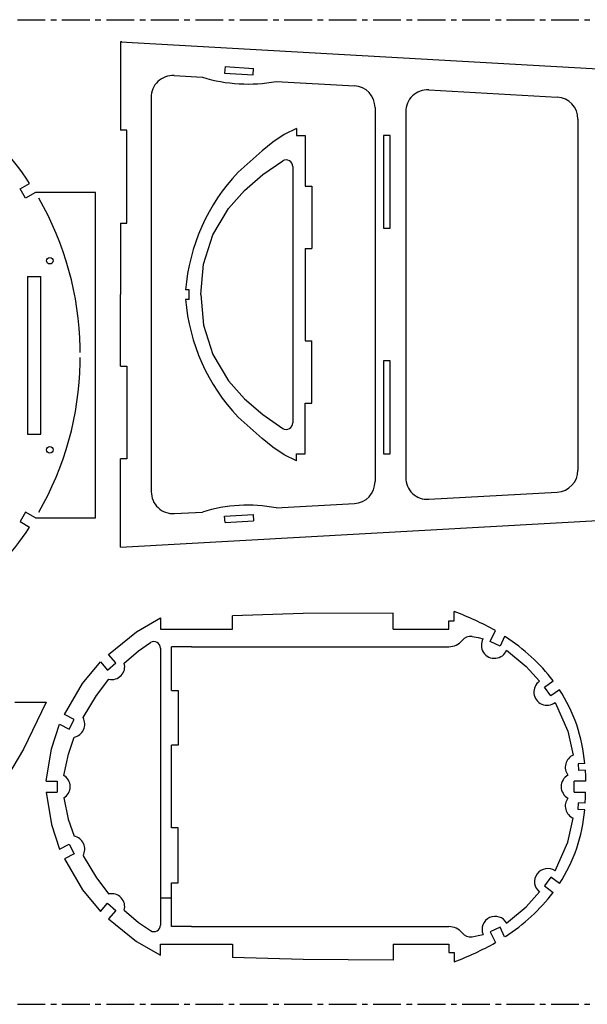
# Model space of a CAD drawing. Header units: millimetres. Extents: x 0 to 1000, y 0 to 450.
# Tile 2 of 3: x 265 to 525, y 0 to 450. Entities that reach past the tile are written whole.
import ezdxf

# ---------------------------------------------------------------- set-up
doc = ezdxf.new("R2010")
doc.units = ezdxf.units.MM
doc.linetypes.add('CENTERX2', pattern=[20.32, 12.7, -2.54, 2.54, -2.54])

msp = doc.modelspace()

# ---------------------------------------------------------------- linework, layer by layer
at = {"color": 7, "linetype": 'CENTERX2'}
for p, q in [((0, 450), (1000, 450)), ((311.85, 439.82), (311.18, 439.82)), ((334.58, 48.55), (329.58, 48.55)), ((0, 0), (1000, 0))]:
    msp.add_line(p, q, dxfattribs=at)
at = {"color": 7, "linetype": 'Continuous'}
for p, q in [((311.18, 439.82), (311.2, 399.46)), ((311.18, 439.82), (965.48, 403.11)), ((359.02, 428.55), (358.83, 425.56)), ((359.02, 428.55), (371.99, 427.76)), ((371.81, 424.76), (371.99, 427.76)), ((335.75, 424.42), (348.68, 423.7)), ((358.83, 425.56), (371.81, 424.76)), ((382.38, 421.8), (418.12, 419.8)), ((325.19, 414.43), (325.27, 234.25)), ((452.12, 417.89), (510.87, 414.6)), ((427.56, 409.82), (427.56, 238.87)), ((441.56, 407.91), (441.56, 240.78)), ((520.31, 404.61), (520.31, 244.08)), ((314.18, 399.46), (311.2, 399.46)), ((314.18, 356.98), (314.18, 399.46)), ((391.67, 400.24), (391.67, 397.14)), ((391.67, 397.14), (395.69, 397.14)), ((395.69, 397.14), (395.69, 373.96)), ((431.48, 397.03), (431.48, 354.66)), ((434.48, 397.03), (431.48, 397.03)), ((434.48, 354.66), (434.48, 397.03)), ((389.97, 382.93), (389.97, 265.76)), ((265.33, 372.69), (269.65, 375.2)), ((395.69, 373.96), (398.68, 373.96)), ((398.68, 373.96), (398.68, 345.41)), ((267.84, 368.36), (265.33, 372.69)), ((272.35, 370.98), (267.84, 368.36)), ((299.75, 370.98), (272.35, 370.98)), ((299.75, 222.31), (299.75, 370.98)), ((311.22, 356.98), (311.23, 324.34)), ((311.22, 356.98), (314.18, 356.98)), ((431.48, 354.66), (434.48, 354.66)), ((395.69, 345.41), (395.69, 303.28)), ((395.69, 345.41), (398.68, 345.41)), ((268.73, 332.68), (268.73, 260.61)), ((268.73, 332.68), (274.75, 332.68)), ((274.75, 260.61), (274.75, 332.68)), ((311.22, 291.71), (311.23, 324.34)), ((342.68, 326.5), (341, 326.5)), ((342.68, 322.19), (342.68, 326.5)), ((342.68, 322.19), (341, 322.19)), ((395.69, 303.28), (398.68, 303.28)), ((398.68, 274.73), (398.68, 303.28)), ((292.83, 297.86), (292.83, 300.12)), ((292.83, 293.16), (292.83, 295.59)), ((431.48, 294.03), (431.48, 251.66)), ((434.48, 294.03), (431.48, 294.03)), ((434.48, 251.66), (434.48, 294.03)), ((311.22, 291.71), (314.18, 291.71)), ((314.18, 291.71), (314.18, 249.23)), ((395.69, 274.73), (398.68, 274.73)), ((395.69, 251.55), (395.69, 274.73)), ((268.73, 260.61), (274.75, 260.61)), ((311.18, 208.87), (311.2, 249.23)), ((314.18, 249.23), (311.2, 249.23)), ((391.67, 251.55), (395.69, 251.55)), ((391.67, 248.44), (391.67, 251.55)), ((431.48, 251.66), (434.48, 251.66)), ((311.18, 208.87), (965.48, 245.58)), ((452.12, 230.8), (510.87, 234.09)), ((382.38, 226.88), (418.12, 228.89)), ((267.84, 224.93), (265.33, 220.6)), ((265.33, 220.6), (269.65, 218.09)), ((272.35, 222.31), (267.84, 224.93)), ((272.35, 222.31), (299.75, 222.31)), ((335.83, 224.27), (348.68, 224.99)), ((358.83, 223.13), (371.81, 223.92)), ((359.02, 220.13), (358.83, 223.13)), ((359.02, 220.13), (371.99, 220.93)), ((371.81, 223.92), (371.99, 220.93)), ((329.58, 176.56), (329.58, 171.51)), ((362.39, 171.47), (362.39, 177.59)), ((435.86, 171.47), (435.86, 178.74)), ((463.69, 175.3), (463.69, 179.53)), ((329.58, 171.51), (334.58, 171.51)), ((334.58, 171.51), (334.58, 171.47)), ((334.58, 171.47), (362.39, 171.47)), ((435.86, 171.47), (461.26, 171.47)), ((461.26, 171.47), (461.26, 175.3)), ((461.26, 175.3), (463.69, 175.3)), ((480.25, 165.8), (482.56, 170.77)), ((486.73, 168.16), (484.68, 163.74)), ((487.18, 167.94), (486.73, 168.16)), ((329.53, 162.75), (329.53, 36.21)), ((343.7, 163.44), (334.58, 163.44)), ((334.58, 143.38), (334.58, 163.44)), ((343.7, 163.44), (461.26, 163.44)), ((484.68, 163.74), (480.25, 165.8)), ((309.05, 156.04), (305.77, 159.86)), ((302.01, 156.56), (305.29, 152.78)), ((305.29, 152.78), (309.05, 156.04)), ((504.98, 144.88), (508.95, 147.84)), ((507.94, 140.91), (504.98, 144.88)), ((334.58, 143.38), (337.58, 143.38)), ((337.58, 143.38), (337.58, 118.38)), ((511.82, 143.79), (507.94, 140.91)), ((262.97, 138.07), (277.2, 138.07)), ((290.05, 130.24), (285.61, 132.5)), ((283.32, 128.06), (287.77, 125.78)), ((287.77, 125.78), (290.05, 130.24)), ((337.58, 118.38), (334.58, 118.38)), ((334.58, 80.58), (334.58, 118.38)), ((523.39, 110.07), (520.4, 109.92)), ((520.4, 109.92), (520.62, 106.88)), ((523.62, 107.05), (520.62, 106.88)), ((277.22, 101.98), (282.22, 101.98)), ((282.22, 101.98), (282.22, 96.98)), ((523.77, 101.98), (518.64, 101.98)), ((518.64, 96.98), (518.64, 101.98)), ((277.22, 96.98), (282.22, 96.98)), ((518.64, 96.98), (523.77, 96.98)), ((520.4, 89.04), (520.62, 92.08)), ((523.62, 91.91), (520.62, 92.08)), ((523.39, 88.88), (520.4, 89.04)), ((337.58, 80.58), (334.58, 80.58)), ((337.58, 55.58), (337.58, 80.58)), ((283.32, 70.9), (287.77, 73.17)), ((287.77, 73.17), (290.05, 68.72)), ((290.05, 68.72), (285.61, 66.46)), ((334.58, 35.52), (334.58, 55.58)), ((334.58, 55.58), (337.58, 55.58)), ((507.94, 58.05), (504.98, 54.08)), ((504.98, 54.08), (508.95, 51.12)), ((511.82, 55.16), (507.94, 58.05)), ((302.01, 42.4), (305.29, 46.18)), ((305.29, 46.18), (309.05, 42.91)), ((309.05, 42.91), (305.77, 39.1)), ((343.7, 35.52), (334.58, 35.52)), ((343.7, 35.52), (461.26, 35.52)), ((484.68, 35.22), (480.25, 33.16)), ((480.25, 33.16), (482.56, 28.18)), ((486.73, 30.8), (484.68, 35.22)), ((329.58, 27.45), (334.58, 27.45)), ((329.58, 22.4), (329.58, 27.45)), ((334.58, 27.45), (334.58, 27.49)), ((334.58, 27.49), (362.39, 27.49)), ((362.39, 27.49), (362.39, 21.37)), ((435.86, 27.49), (461.26, 27.49)), ((435.86, 27.49), (435.86, 20.22)), ((461.26, 27.49), (461.26, 23.66)), ((487.18, 31.02), (486.73, 30.8)), ((461.26, 23.66), (463.69, 23.66)), ((463.69, 23.66), (463.69, 19.43))]:
    msp.add_line(p, q, dxfattribs=at)
at = {"color": 7, "linetype": 'Continuous', "flags": 128}
for points in [[(391.67, 400.24), (386.03, 397.58), (380.87, 394.01), (376.01, 390.07), (364.99, 380.28)], [(347.99, 324.34), (349.16, 338.29), (353.44, 351.67), (360.58, 363.74), (367.91, 371.98), (376.32, 379.19), (385.36, 385.46)], [(347.99, 324.34), (349.16, 310.4), (353.44, 297.02), (360.58, 284.95), (367.91, 276.7), (376.32, 269.5), (385.36, 263.22)], [(391.67, 248.44), (386.03, 251.11), (380.87, 254.68), (376.01, 258.61), (364.99, 268.41)], [(305.77, 159.86), (318.57, 170.21), (329.58, 176.56)], [(435.86, 178.74), (394.77, 178.54), (362.39, 177.59)], [(471.91, 168.08), (474.75, 167.58), (476.91, 167.03)], [(312.96, 155.98), (319.48, 161.5), (324.93, 165.29)], [(487.72, 161.88), (496.61, 154.46), (502.77, 147.63)], [(285.61, 132.5), (293.86, 146.59), (302.01, 156.56)], [(294.1, 131.02), (300.22, 141.12), (305.91, 148.55)], [(277.2, 138.07), (266.96, 116.59), (257.61, 100.93)], [(509.84, 137.94), (515.63, 124.89), (518.06, 113.88)], [(277.22, 101.98), (279.62, 116.83), (283.32, 128.06)], [(285.34, 104.6), (287.38, 114.37), (290, 122.11)], [(523.62, 107.05), (523.74, 104.23), (523.77, 101.98)], [(277.22, 96.98), (279.62, 82.13), (283.32, 70.9)], [(523.62, 91.91), (523.74, 94.73), (523.77, 96.98)], [(285.31, 94.34), (287.37, 84.59), (290, 76.85)], [(509.84, 61.02), (515.63, 74.07), (518.06, 85.08)], [(294.1, 67.93), (300.22, 57.84), (305.91, 50.41)], [(285.61, 66.46), (293.86, 52.37), (302.01, 42.4)], [(487.72, 37.08), (496.61, 44.5), (502.77, 51.33)], [(312.96, 42.98), (319.48, 37.45), (324.93, 33.67)], [(305.77, 39.1), (318.57, 28.75), (329.58, 22.4)], [(471.91, 30.88), (474.75, 31.38), (476.91, 31.93)], [(435.86, 20.22), (394.77, 20.42), (362.39, 21.37)]]:
    msp.add_lwpolyline(points, dxfattribs=at)
at = {"color": 7, "linetype": 'Continuous'}
for centre in [(278.96, 339.85), (278.96, 253.44)]:
    msp.add_circle(centre, 1.5, dxfattribs=at)
for centre, radius, start, end in [((335.19, 414.44), 10, 86.7887, 180.024), ((369.36, 491.07), 70.48, 252.9302, 280.6472), ((417.56, 409.82), 10, 0, 86.7887), ((451.56, 407.91), 10, 86.7887, 180), ((510.31, 404.61), 10, 360, 86.7887), ((149.75, 296.83), 143.24, 33.1689, 51.6252), ((386.97, 382.93), 3, 0, 122.3093), ((428.58, 319.67), 87.85, 136.3757, 175.5428), ((149.52, 297.08), 143.35, 1.2148, 29.817), ((428.58, 329.02), 87.85, 184.4572, 223.6243), ((149.52, 296.2), 143.35, 330.183, 358.7852), ((386.97, 265.76), 3, 237.6907, 0), ((510.31, 244.08), 10, 273.2113, 360), ((417.56, 238.87), 10, 273.2113, 0), ((451.56, 240.78), 10, 180, 273.2113), ((335.27, 234.26), 10, 180.024, 273.2113), ((369.36, 157.62), 70.48, 79.3528, 107.0698), ((149.75, 296.46), 143.24, 308.3748, 326.8311), ((417.91, 56.1), 131.64, 60.5848, 69.6516), ((471.25, 163.12), 5, 82.4089, 140.1416), ((482.16, 164.13), 6, 151.1621, 337.9032), ((441.13, 96.26), 85.2, 37.2559, 57.2858), ((326.53, 162.75), 3, 360, 122.1923), ((461.26, 171.47), 8.02, 270, 320.1416), ((307.17, 154.41), 6, 257.9251, 15.0898), ((506.16, 142.67), 6, 124.3425, 307.9263), ((452.08, 104.45), 71.54, 4.5123, 33.3694), ((288.91, 128.01), 6, 280.4849, 30.15), ((520.51, 108.4), 6, 114.0469, 217.5823), ((282.22, 99.48), 6, 301.0567, 58.6712), ((518.64, 99.48), 6, 118.7834, 179.9981), ((518.64, 99.48), 6, 180.0019, 241.2166), ((520.51, 90.56), 6, 142.4177, 245.9531), ((452.08, 94.51), 71.54, 326.6306, 355.4877), ((288.91, 70.95), 6, 329.85, 79.5151), ((506.46, 56.06), 6, 55.6575, 232.0737), ((307.17, 44.55), 6, 344.9102, 102.0749), ((441.13, 102.7), 85.2, 302.7142, 322.7441), ((326.53, 36.21), 3, 237.8077, 0), ((482.47, 34.19), 6, 28.8379, 202.0968), ((461.26, 27.49), 8.02, 39.8584, 90), ((471.25, 35.84), 5, 219.8584, 277.5911), ((417.91, 142.86), 131.64, 290.3484, 299.4152)]:
    msp.add_arc(centre, radius, start, end, dxfattribs=at)

doc.saveas('drawing.dxf')
